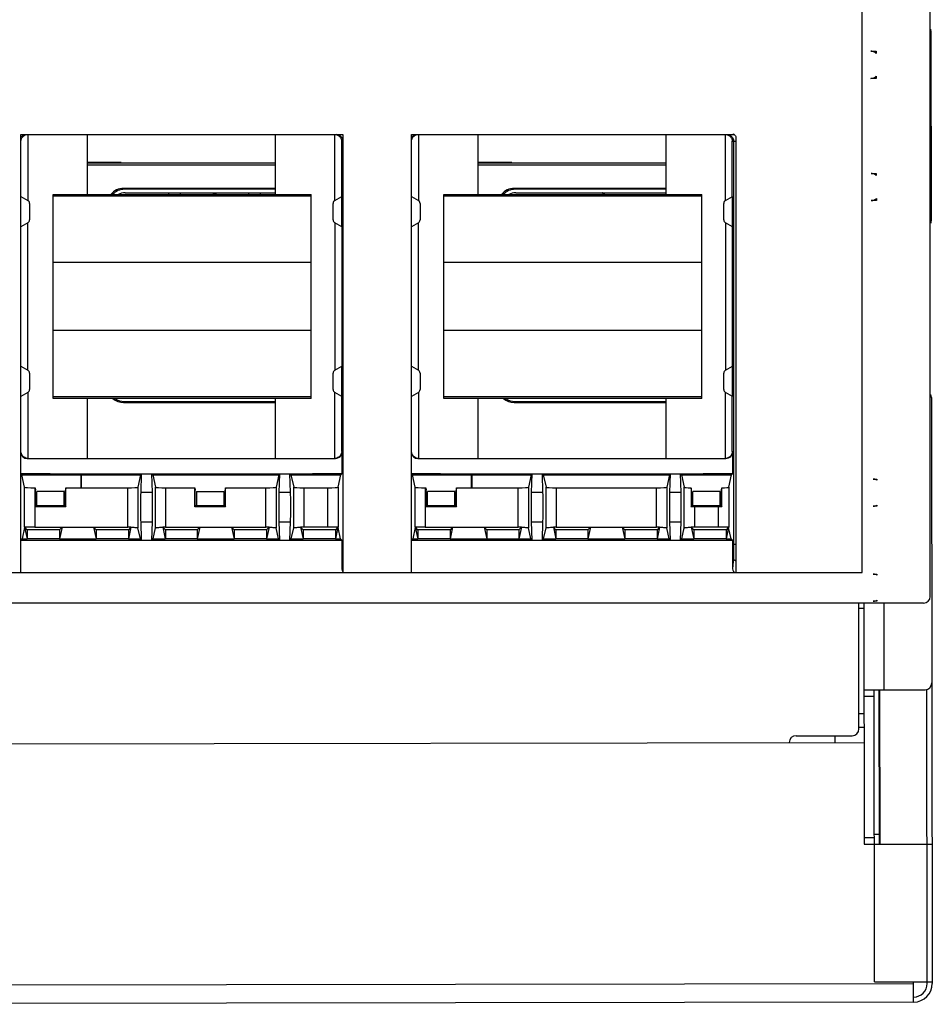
# Model space of a CAD drawing. Header units: millimetres. Extents: x 66 to 508, y 177 to 616.
# Tile 2 of 3: x 239 to 508, y 177 to 467. Entities that reach past the tile are written whole.
import ezdxf

# ---------------------------------------------------------------- set-up
doc = ezdxf.new("R2010")
doc.units = ezdxf.units.MM
doc.header["$LTSCALE"] = 51.461239
doc.layers.get('0').update_dxf_attribs({"linetype": 'CONTINUOUS'})

msp = doc.modelspace()

# ---------------------------------------------------------------- linework, layer by layer
at = {"color": 7}
for p, q in [((507.03, 297.24), (507.03, 616.23)), ((487.02, 304.29), (487.02, 600.19)), ((507.21, 463.83), (507.29, 407.83)), ((489.56, 457.8), (491.1, 457.8)), ((491.1, 457.8), (491.1, 457.16)), ((491.11, 449.8), (489.57, 449.8)), ((491.11, 450.44), (491.11, 449.8)), ((239.32, 304.29), (239.32, 433.27)), ((239.32, 433.26), (334.13, 433.26)), ((241.34, 433.27), (241.33, 413.86)), ((258.88, 415.56), (258.88, 433.26)), ((314.18, 433.26), (314.18, 415.56)), ((331.74, 413.86), (331.73, 433.27)), ((332.95, 433.08), (332.12, 433.26)), ((334.12, 433.28), (334.12, 304.29)), ((354.32, 433.26), (449.16, 433.26)), ((354.32, 304.29), (354.32, 433.26)), ((356.34, 433.27), (356.33, 413.86)), ((373.88, 415.56), (373.88, 433.26)), ((429.18, 433.26), (429.18, 415.56)), ((446.74, 413.86), (446.73, 433.27)), ((447.12, 433.26), (448.36, 432.83)), ((449.78, 432.64), (449.78, 304.29)), ((333.75, 431.26), (334.12, 431.26)), ((333.75, 415.02), (333.75, 431.26)), ((448.75, 431.26), (449.12, 431.26)), ((448.75, 415.02), (448.75, 431.26)), ((449.12, 431.26), (449.78, 431.26)), ((449.12, 431.26), (449.12, 312.51)), ((268.81, 425.01), (258.88, 425.01)), ((258.88, 424.88), (314.18, 424.88)), ((314.18, 424.24), (258.88, 424.24)), ((268.81, 425.01), (268.81, 424.88)), ((383.81, 425.01), (373.88, 425.01)), ((373.88, 424.88), (429.18, 424.88)), ((429.18, 424.24), (373.88, 424.24)), ((383.81, 425.01), (383.81, 424.88)), ((489.62, 421.8), (491.15, 421.8)), ((491.15, 421.8), (491.15, 421.16)), ((239.27, 415.04), (241.33, 413.85)), ((248.81, 355.56), (248.81, 415.56)), ((248.81, 415.56), (324.81, 415.56)), ((324.81, 415.06), (248.81, 415.06)), ((269.83, 417.12), (269.56, 417.39)), ((314.18, 417.39), (269.56, 417.39)), ((314.18, 417.12), (269.83, 417.12)), ((269.99, 416.12), (314.18, 416.12)), ((282.74, 416.12), (282.74, 415.56)), ((286.21, 416.12), (286.21, 415.56)), ((306.38, 415.56), (306.38, 416.12)), ((309.84, 415.56), (309.84, 416.12)), ((324.81, 355.56), (324.81, 415.56)), ((331.73, 413.85), (333.8, 415.04)), ((333.8, 406.09), (333.8, 415.04)), ((354.27, 415.04), (356.33, 413.85)), ((363.81, 415.56), (439.81, 415.56)), ((363.81, 355.56), (363.81, 415.56)), ((439.81, 415.06), (363.81, 415.06)), ((429.18, 417.39), (384.56, 417.39)), ((384.83, 417.12), (384.56, 417.39)), ((429.18, 417.12), (384.83, 417.12)), ((384.99, 416.12), (429.18, 416.12)), ((411.01, 415.56), (410.4, 416.12)), ((411.01, 415.57), (410.42, 416.14)), ((411.08, 415.58), (410.51, 416.13)), ((439.81, 355.56), (439.81, 415.56)), ((446.73, 413.85), (448.8, 415.04)), ((448.8, 406.09), (448.8, 415.04)), ((241.83, 412.99), (241.83, 408.14)), ((331.23, 408.14), (331.23, 412.99)), ((356.83, 412.99), (356.83, 408.14)), ((446.23, 408.14), (446.23, 412.99)), ((491.16, 413.8), (489.63, 413.8)), ((491.16, 414.44), (491.16, 413.8)), ((241.33, 407.28), (239.27, 406.09)), ((241.33, 363.86), (241.33, 407.27)), ((333.8, 406.09), (331.73, 407.28)), ((331.74, 407.27), (331.74, 363.86)), ((333.75, 406.11), (333.75, 365.02)), ((356.33, 407.28), (354.27, 406.09)), ((356.33, 363.86), (356.33, 407.27)), ((448.8, 406.09), (446.73, 407.28)), ((446.74, 407.27), (446.74, 363.86)), ((448.75, 406.11), (448.75, 365.02)), ((324.81, 395.56), (248.81, 395.56)), ((439.81, 395.56), (363.81, 395.56)), ((324.81, 375.56), (248.81, 375.56)), ((439.81, 375.56), (363.81, 375.56)), ((239.27, 365.04), (241.33, 363.85)), ((241.83, 362.99), (241.83, 358.14)), ((331.23, 358.14), (331.23, 362.99)), ((331.73, 363.85), (333.8, 365.04)), ((333.8, 356.09), (333.8, 365.04)), ((354.27, 365.04), (356.33, 363.85)), ((356.83, 362.99), (356.83, 358.14)), ((446.23, 358.14), (446.23, 362.99)), ((446.73, 363.85), (448.8, 365.04)), ((448.8, 356.09), (448.8, 365.04)), ((241.33, 357.28), (239.27, 356.09)), ((241.33, 357.27), (241.34, 337.86)), ((333.8, 356.09), (331.73, 357.28)), ((331.73, 337.86), (331.74, 357.27)), ((356.33, 357.28), (354.27, 356.09)), ((356.33, 357.27), (356.34, 337.86)), ((448.8, 356.09), (446.73, 357.28)), ((446.73, 337.86), (446.74, 357.27)), ((248.81, 356.06), (324.81, 356.06)), ((324.81, 355.56), (248.81, 355.56)), ((258.88, 337.86), (258.88, 355.56)), ((269.56, 354.36), (269.83, 354.62)), ((269.56, 354.36), (314.18, 354.36)), ((269.83, 354.62), (314.18, 354.62)), ((314.18, 355.56), (314.18, 337.86)), ((333.75, 339.86), (333.75, 356.11)), ((363.81, 356.06), (439.81, 356.06)), ((439.81, 355.56), (363.81, 355.56)), ((373.88, 337.86), (373.88, 355.56)), ((384.56, 354.36), (384.83, 354.62)), ((384.56, 354.36), (429.18, 354.36)), ((384.83, 354.62), (429.18, 354.62)), ((429.18, 355.56), (429.18, 337.86)), ((448.75, 339.86), (448.75, 356.11)), ((507.37, 355.83), (507.63, 183.25)), ((333.75, 339.86), (333.89, 339.86)), ((333.89, 333.39), (333.89, 339.86)), ((448.75, 339.86), (448.89, 339.86)), ((448.89, 333.39), (448.89, 339.86)), ((241.18, 337.86), (331.89, 337.86)), ((356.18, 337.86), (446.89, 337.86)), ((239.32, 333.39), (247.88, 333.39)), ((239.56, 333.01), (239.32, 333.25)), ((239.56, 333.01), (274.56, 333.01)), ((240.37, 329.41), (239.56, 333.01)), ((247.88, 333.39), (247.88, 333.29)), ((247.88, 333.29), (325.18, 333.29)), ((256.91, 333.01), (256.91, 329.18)), ((257.04, 333.01), (257.04, 329.18)), ((274.56, 333.01), (273.75, 329.41)), ((274.83, 333.29), (274.56, 333.01)), ((274.67, 327.87), (274.83, 333.29)), ((277.83, 333.29), (278.11, 333.01)), ((278, 327.87), (277.83, 333.29)), ((278.11, 333.01), (315.26, 333.01)), ((278.11, 333.01), (278.92, 329.41)), ((315.26, 333.01), (314.45, 329.41)), ((315.53, 333.29), (315.26, 333.01)), ((315.37, 327.87), (315.53, 333.29)), ((318.53, 333.29), (318.81, 333.01)), ((318.7, 327.87), (318.53, 333.29)), ((318.81, 333.01), (333.51, 333.01)), ((318.81, 333.01), (319.62, 329.41)), ((325.18, 333.39), (333.89, 333.39)), ((325.18, 333.29), (325.18, 333.39)), ((332.7, 329.41), (333.51, 333.01)), ((333.51, 333.01), (333.89, 333.39)), ((354.32, 333.39), (362.88, 333.39)), ((354.56, 333.01), (354.32, 333.25)), ((354.56, 333.01), (389.56, 333.01)), ((355.37, 329.41), (354.56, 333.01)), ((362.88, 333.39), (362.88, 333.29)), ((362.88, 333.29), (440.18, 333.29)), ((371.91, 333.01), (371.91, 329.18)), ((372.04, 333.01), (372.04, 329.18)), ((389.56, 333.01), (388.75, 329.41)), ((389.83, 333.29), (389.56, 333.01)), ((389.67, 327.87), (389.83, 333.29)), ((392.83, 333.29), (393.11, 333.01)), ((393, 327.87), (392.83, 333.29)), ((393.11, 333.01), (430.26, 333.01)), ((393.11, 333.01), (393.92, 329.41)), ((430.26, 333.01), (429.45, 329.41)), ((430.53, 333.29), (430.26, 333.01)), ((430.37, 327.87), (430.53, 333.29)), ((433.53, 333.29), (433.81, 333.01)), ((433.7, 327.87), (433.53, 333.29)), ((433.81, 333.01), (448.51, 333.01)), ((433.81, 333.01), (434.62, 329.41)), ((440.18, 333.39), (448.89, 333.39)), ((440.18, 333.29), (440.18, 333.39)), ((447.7, 329.41), (448.51, 333.01)), ((448.51, 333.01), (448.89, 333.39)), ((490.2, 331.8), (491.29, 331.8)), ((491.29, 331.8), (491.29, 331.5)), ((240.37, 317.57), (240.37, 329.41)), ((243.36, 329.18), (243.49, 329.18)), ((243.36, 329.18), (243.36, 317.62)), ((243.49, 323.62), (243.49, 329.18)), ((243.49, 329.18), (243.63, 328.54)), ((243.63, 323.76), (243.63, 328.54)), ((252.03, 328.15), (244.03, 328.15)), ((244.03, 324.01), (244.03, 328.15)), ((252.03, 324.01), (252.03, 328.15)), ((252.58, 329.18), (252.44, 328.54)), ((252.44, 323.76), (252.44, 328.54)), ((252.58, 329.18), (270.75, 329.18)), ((252.58, 323.62), (252.58, 329.18)), ((270.75, 317.62), (270.75, 329.18)), ((273.75, 329.41), (273.75, 317.39)), ((278, 327.87), (274.67, 327.87)), ((278.92, 317.39), (278.92, 329.41)), ((281.92, 329.18), (290.49, 329.18)), ((281.92, 329.18), (281.92, 317.62)), ((290.49, 329.18), (290.63, 328.54)), ((290.49, 323.62), (290.49, 329.18)), ((290.63, 323.76), (290.63, 328.54)), ((291.03, 328.15), (299.03, 328.15)), ((291.03, 328.15), (291.03, 324.01)), ((299.03, 328.15), (299.03, 324.01)), ((299.58, 329.18), (299.44, 328.54)), ((299.44, 323.76), (299.44, 328.54)), ((299.58, 329.18), (311.45, 329.18)), ((299.58, 323.62), (299.58, 329.18)), ((311.45, 317.62), (311.45, 329.18)), ((314.45, 329.41), (314.45, 317.39)), ((318.7, 327.87), (315.37, 327.87)), ((319.62, 317.39), (319.62, 329.41)), ((322.62, 329.18), (329.7, 329.18)), ((322.62, 329.18), (322.62, 317.62)), ((329.7, 317.62), (329.7, 329.18)), ((332.7, 329.41), (332.7, 317.57)), ((355.37, 317.57), (355.37, 329.41)), ((358.36, 329.18), (358.49, 329.18)), ((358.36, 329.18), (358.36, 317.62)), ((358.49, 329.18), (358.63, 328.54)), ((358.49, 323.62), (358.49, 329.18)), ((358.63, 323.76), (358.63, 328.54)), ((367.03, 328.15), (359.03, 328.15)), ((359.03, 324.01), (359.03, 328.15)), ((367.03, 324.01), (367.03, 328.15)), ((367.58, 329.18), (367.44, 328.54)), ((367.44, 323.76), (367.44, 328.54)), ((367.58, 329.18), (385.75, 329.18)), ((367.58, 323.62), (367.58, 329.18)), ((385.75, 317.62), (385.75, 329.18)), ((388.75, 329.41), (388.75, 317.39)), ((393, 327.87), (389.67, 327.87)), ((393.92, 317.39), (393.92, 329.41)), ((396.92, 329.18), (426.45, 329.18)), ((396.92, 329.18), (396.92, 317.62)), ((426.45, 317.62), (426.45, 329.18)), ((429.45, 329.41), (429.45, 317.39)), ((433.7, 327.87), (430.37, 327.87)), ((434.62, 317.39), (434.62, 329.41)), ((436.73, 328.54), (436.59, 329.2)), ((436.59, 329.2), (436.59, 323.61)), ((436.73, 323.76), (436.73, 328.54)), ((445.13, 328.15), (437.13, 328.15)), ((437.13, 324.01), (437.13, 328.15)), ((445.13, 324.01), (445.13, 328.15)), ((445.54, 328.54), (445.68, 329.2)), ((445.54, 323.76), (445.54, 328.54)), ((445.68, 323.61), (445.68, 329.2)), ((447.7, 329.41), (447.7, 317.57)), ((243.49, 323.62), (243.63, 323.76)), ((252.58, 323.62), (243.49, 323.62)), ((243.63, 324.01), (252.44, 324.01)), ((243.63, 323.76), (252.44, 323.76)), ((252.44, 323.76), (252.58, 323.62)), ((290.49, 323.62), (290.63, 323.76)), ((299.58, 323.62), (290.49, 323.62)), ((290.63, 324.01), (299.44, 324.01)), ((290.63, 323.76), (299.44, 323.76)), ((299.44, 323.76), (299.58, 323.62)), ((358.49, 323.62), (358.63, 323.76)), ((367.58, 323.62), (358.49, 323.62)), ((358.63, 324.01), (367.44, 324.01)), ((358.63, 323.76), (367.44, 323.76)), ((367.44, 323.76), (367.58, 323.62)), ((436.59, 323.61), (436.73, 323.76)), ((436.73, 324.01), (445.54, 324.01)), ((436.73, 323.76), (445.54, 323.76)), ((444.7, 323.62), (437.62, 323.62)), ((437.62, 323.62), (437.62, 317.62)), ((444.7, 317.62), (444.7, 323.62)), ((445.54, 323.76), (445.68, 323.61)), ((491.3, 323.8), (490.21, 323.8)), ((491.3, 324.11), (491.3, 323.8)), ((274.67, 319.21), (278, 319.21)), ((274.83, 313.79), (274.67, 319.21)), ((277.83, 313.79), (278, 319.21)), ((315.37, 319.21), (318.7, 319.21)), ((315.53, 313.79), (315.37, 319.21)), ((318.53, 313.79), (318.7, 319.21)), ((389.67, 319.21), (393, 319.21)), ((389.83, 313.79), (389.67, 319.21)), ((392.83, 313.79), (393, 319.21)), ((430.37, 319.21), (433.7, 319.21)), ((430.53, 313.79), (430.37, 319.21)), ((433.53, 313.79), (433.7, 319.21)), ((240.4, 317.56), (239.65, 314.15)), ((240.41, 317.58), (241.17, 314.15)), ((241.17, 316.85), (240.44, 317.58)), ((250.65, 316.85), (241.17, 316.85)), ((241.17, 316.85), (241.17, 314.15)), ((243.36, 317.62), (270.75, 317.62)), ((251.42, 317.62), (250.65, 314.15)), ((251.42, 317.62), (250.65, 316.85)), ((250.65, 316.85), (250.65, 314.15)), ((261.47, 316.85), (260.7, 317.62)), ((260.7, 317.62), (261.47, 314.15)), ((270.95, 316.85), (261.47, 316.85)), ((261.47, 316.85), (261.47, 314.15)), ((271.7, 317.62), (270.95, 316.85)), ((271.71, 317.61), (270.95, 314.15)), ((270.95, 316.85), (270.95, 314.15)), ((274.47, 314.15), (273.75, 317.39)), ((278.2, 314.15), (278.92, 317.39)), ((281.83, 316.84), (281.07, 317.62)), ((281.07, 317.61), (281.82, 314.15)), ((291.23, 316.84), (281.83, 316.84)), ((281.83, 316.84), (281.83, 314.14)), ((281.92, 317.62), (311.45, 317.62)), ((292.01, 317.62), (291.23, 316.84)), ((291.23, 316.84), (291.23, 314.14)), ((292.01, 317.62), (291.24, 314.15)), ((302.12, 316.85), (301.35, 317.62)), ((301.35, 317.62), (302.12, 314.15)), ((311.6, 316.85), (302.12, 316.85)), ((302.12, 316.85), (302.12, 314.15)), ((312.35, 317.62), (311.6, 316.85)), ((312.36, 317.61), (311.6, 314.15)), ((311.6, 316.85), (311.6, 314.15)), ((315.17, 314.15), (314.45, 317.39)), ((318.9, 314.15), (319.62, 317.39)), ((322.42, 316.85), (321.67, 317.62)), ((321.67, 317.61), (322.42, 314.15)), ((331.9, 316.85), (322.42, 316.85)), ((322.42, 316.85), (322.42, 314.15)), ((329.7, 317.62), (322.62, 317.62)), ((332.65, 317.58), (331.9, 314.15)), ((332.62, 317.58), (331.9, 316.85)), ((331.9, 316.85), (331.9, 314.15)), ((333.42, 314.15), (332.67, 317.56)), ((355.4, 317.56), (354.65, 314.15)), ((355.41, 317.58), (356.17, 314.15)), ((356.17, 316.85), (355.44, 317.58)), ((365.65, 316.85), (356.17, 316.85)), ((356.17, 316.85), (356.17, 314.15)), ((358.36, 317.62), (385.75, 317.62)), ((366.42, 317.62), (365.65, 314.15)), ((366.42, 317.62), (365.65, 316.85)), ((365.65, 316.85), (365.65, 314.15)), ((376.47, 316.85), (375.71, 317.62)), ((375.71, 317.62), (376.47, 314.15)), ((385.95, 316.85), (376.47, 316.85)), ((376.47, 316.85), (376.47, 314.15)), ((386.7, 317.62), (385.95, 316.85)), ((386.71, 317.61), (385.95, 314.15)), ((385.95, 316.85), (385.95, 314.15)), ((389.47, 314.15), (388.75, 317.39)), ((393.2, 314.15), (393.92, 317.39)), ((396.82, 316.85), (396.07, 317.62)), ((396.07, 317.61), (396.82, 314.15)), ((406.25, 316.85), (396.82, 316.85)), ((396.82, 316.85), (396.82, 314.15)), ((396.92, 317.62), (426.45, 317.62)), ((407.02, 317.62), (406.25, 314.15)), ((407.02, 317.62), (406.25, 316.85)), ((406.25, 316.85), (406.25, 314.15)), ((417.12, 316.85), (416.35, 317.62)), ((416.35, 317.62), (417.12, 314.15)), ((426.6, 316.85), (417.12, 316.85)), ((417.12, 316.85), (417.12, 314.15)), ((427.35, 317.62), (426.6, 316.85)), ((427.36, 317.61), (426.6, 314.15)), ((426.6, 316.85), (426.6, 314.15)), ((430.17, 314.15), (429.45, 317.39)), ((433.9, 314.15), (434.62, 317.39)), ((437.42, 316.85), (436.67, 317.62)), ((436.67, 317.61), (437.42, 314.15)), ((446.9, 316.85), (437.42, 316.85)), ((437.42, 316.85), (437.42, 314.15)), ((444.7, 317.62), (437.62, 317.62)), ((447.65, 317.58), (446.9, 314.15)), ((447.62, 317.58), (446.9, 316.85)), ((446.9, 316.85), (446.9, 314.15)), ((448.42, 314.15), (447.67, 317.56)), ((239.28, 313.79), (333.79, 313.79)), ((239.32, 313.83), (239.65, 314.15)), ((239.65, 314.15), (241.17, 314.15)), ((250.65, 314.15), (241.17, 314.15)), ((241.17, 314.15), (241.17, 314.15)), ((250.65, 314.15), (261.47, 314.15)), ((250.65, 314.15), (250.65, 314.15)), ((270.95, 314.15), (261.47, 314.15)), ((261.47, 314.15), (261.47, 314.15)), ((270.95, 314.15), (274.47, 314.15)), ((270.95, 314.15), (270.95, 314.15)), ((274.83, 313.79), (274.47, 314.15)), ((277.83, 313.79), (278.2, 314.15)), ((278.2, 314.15), (281.82, 314.15)), ((291.23, 314.14), (281.83, 314.14)), ((291.24, 314.15), (291.23, 314.14)), ((291.24, 314.15), (302.12, 314.15)), ((311.6, 314.15), (302.12, 314.15)), ((302.12, 314.15), (302.12, 314.15)), ((311.6, 314.15), (315.17, 314.15)), ((311.6, 314.15), (311.6, 314.15)), ((315.53, 313.79), (315.17, 314.15)), ((318.53, 313.79), (318.9, 314.15)), ((318.9, 314.15), (322.42, 314.15)), ((331.9, 314.15), (322.42, 314.15)), ((322.42, 314.15), (322.42, 314.15)), ((331.9, 314.15), (333.42, 314.15)), ((331.9, 314.15), (331.9, 314.15)), ((333.79, 313.79), (333.42, 314.15)), ((333.79, 313.79), (333.79, 305.31)), ((354.28, 313.79), (448.79, 313.79)), ((354.32, 313.83), (354.65, 314.15)), ((354.65, 314.15), (356.17, 314.15)), ((365.65, 314.15), (356.17, 314.15)), ((356.17, 314.15), (356.17, 314.15)), ((365.65, 314.15), (389.47, 314.15)), ((365.65, 314.15), (365.65, 314.15)), ((389.83, 313.79), (389.47, 314.15)), ((392.83, 313.79), (393.2, 314.15)), ((393.2, 314.15), (396.82, 314.15)), ((406.25, 314.15), (396.82, 314.15)), ((396.82, 314.15), (396.82, 314.15)), ((406.25, 314.15), (417.12, 314.15)), ((406.25, 314.15), (406.25, 314.15)), ((426.6, 314.15), (417.12, 314.15)), ((417.12, 314.15), (417.12, 314.15)), ((426.6, 314.15), (430.17, 314.15)), ((426.6, 314.15), (426.6, 314.15)), ((430.53, 313.79), (430.17, 314.15)), ((433.53, 313.79), (433.9, 314.15)), ((433.9, 314.15), (437.42, 314.15)), ((446.9, 314.15), (437.42, 314.15)), ((437.42, 314.15), (437.42, 314.15)), ((446.9, 314.15), (448.42, 314.15)), ((446.9, 314.15), (446.9, 314.15)), ((448.79, 313.79), (448.42, 314.15)), ((448.79, 313.79), (448.79, 305.31)), ((449.78, 312.5), (449.12, 312.5)), ((334.06, 308.59), (333.79, 305.31)), ((449.06, 308.59), (448.79, 305.31)), ((219.12, 304.29), (334.12, 304.29)), ((334.12, 304.29), (487.02, 304.29)), ((490.24, 303.8), (491.33, 303.8)), ((491.33, 303.8), (491.33, 303.5)), ((491.34, 295.8), (490.25, 295.8)), ((491.34, 296.11), (491.34, 295.8)), ((505.03, 295.24), (68.03, 295.24)), ((486.03, 258.21), (486.03, 295.24)), ((486.03, 293.72), (487.47, 293.72)), ((487.46, 295.24), (487.57, 224.22)), ((493.5, 269.71), (493.46, 295.24)), ((487.5, 269.7), (505.5, 269.72)), ((490.63, 183.72), (490.5, 269.7)), ((492.07, 224.22), (492, 269.7)), ((492.11, 269.7), (492.17, 224.22)), ((506.13, 183.25), (506, 269.73)), ((490.5, 267.7), (487.5, 267.7)), ((486.03, 262.72), (487.51, 262.72)), ((486.03, 258.72), (487.52, 258.72)), ((467.53, 256.21), (484.03, 256.21)), ((479.02, 254.2), (479.02, 256.21)), ((86.03, 253.61), (487.52, 254.22)), ((487.57, 226.22), (490.57, 226.22)), ((490.57, 227.22), (492.07, 227.22)), ((487.57, 224.22), (507.57, 224.25)), ((72.13, 182.59), (502.13, 183.24)), ((490.63, 183.72), (507.63, 183.75)), ((502.14, 177.74), (502.13, 183.74)), ((502.14, 177.74), (72.14, 177.09))]:
    msp.add_line(p, q, dxfattribs=at)
for centre, radius, start, end in [((505.21, 463.82), 2, 0.0862, 13.7814), ((241.36, 431.22), 2.04, 125.3304, 142.6721), ((240.99, 431.19), 2.08, 110.574, 126.0142), ((241.37, 431.21), 2.05, 121.613, 125.2935), ((356.36, 431.22), 2.04, 125.33, 142.6717), ((355.99, 431.19), 2.08, 108.5187, 126.0233), ((356.37, 431.21), 2.06, 119.6828, 125.2883), ((447.16, 431.31), 1.94, 45.0237, 51.7832), ((296.34, 416.85), 1, 235.5374, 304.7589), ((240.83, 412.99), 1, 0, 60), ((332.23, 412.99), 1, 120, 180), ((355.83, 412.99), 1, 0, 60), ((447.23, 412.99), 1, 120, 180), ((240.83, 408.14), 1, 300, 360), ((332.23, 408.14), 1, 180, 240), ((355.83, 408.14), 1, 300, 360), ((447.23, 408.14), 1, 180, 240), ((505.29, 407.82), 2, 339.9006, 0.0862), ((240.83, 362.99), 1, 0, 60), ((332.23, 362.99), 1, 120, 180), ((355.83, 362.99), 1, 0, 60), ((447.23, 362.99), 1, 120, 180), ((240.83, 358.14), 1, 300, 360), ((332.23, 358.14), 1, 180, 240), ((355.83, 358.14), 1, 300, 360), ((447.23, 358.14), 1, 180, 240), ((505.37, 355.82), 2, 0.0862, 25.9914), ((270.77, 153.13), 164.49, 89.6735, 90.0039), ((281.9, 152.74), 164.88, 89.996, 90.2913), ((311.47, 153.59), 164.03, 89.6907, 90.0046), ((322.6, 153.27), 164.34, 89.9959, 90.3267), ((385.77, 153.11), 164.5, 89.6737, 90.0039), ((396.9, 152.72), 164.9, 89.996, 90.291), ((426.47, 153.59), 164.03, 89.6907, 90.0046), ((437.6, 153.27), 164.34, 89.9959, 90.3267), ((505.03, 297.24), 2, 270, 360), ((505.5, 271.72), 2, 270.0862, 0.0862), ((484.03, 258.21), 2, 270, 360), ((467.53, 254.21), 2, 90, 180), ((502.13, 183.24), 5.5, 270.0862, 0.0862), ((502.13, 183.24), 4, 270.0862, 0.0862)]:
    msp.add_arc(centre, radius, start, end, dxfattribs=at)
for centre, major_axis, ratio, start_param, end_param in [((269.9, 412.32), (3.71, -3.71), 0.935113, 2.389713, 3.263458), ((270.17, 412.05), (3.71, -3.71), 0.935113, 8.672899, 9.474047), ((270, 412.22), (2.77, -2.77), 0.997265, 2.357564, 2.895849), ((384.9, 412.32), (3.71, -3.71), 0.935113, 2.389713, 3.263458), ((385.17, 412.05), (3.71, -3.71), 0.935113, 8.672899, 9.474047), ((385, 412.22), (2.77, -2.77), 0.997265, 2.357564, 2.895849), ((269.9, 359.43), (3.71, 3.71), 0.935113, 3.200114, 3.893472), ((270.17, 359.7), (3.71, 3.71), 0.935113, 3.285817, 3.893472), ((384.9, 359.43), (3.71, 3.71), 0.935113, 3.200114, 3.893472), ((385.17, 359.7), (3.71, 3.71), 0.935113, 3.285817, 3.893472), ((241.18, 339.86), (-2, 0), 0.999848, 0.180041, 1.570796), ((331.89, 339.86), (-2, 0), 0.999848, 1.570796, 3.141593), ((356.18, 339.86), (-2, 0), 0.999848, 0.180041, 1.570796), ((446.89, 339.86), (-2, 0), 0.999848, 1.570796, 3.141593), ((243.36, 329.42), (3, 0), 0.078122, -3.124139, -1.570796), ((270.75, 329.42), (3, 0), 0.078122, -1.570796, -0.017453), ((281.92, 329.42), (3, 0), 0.078122, -3.124139, -1.570796), ((311.45, 329.42), (3, 0), 0.078122, -1.570796, -0.017453), ((322.62, 329.42), (3, 0), 0.078122, -3.124139, -1.570796), ((329.7, 329.42), (3, 0), 0.078122, -1.570796, -0.017453), ((358.36, 329.42), (3, 0), 0.078122, -3.124139, -1.570796), ((385.75, 329.42), (3, 0), 0.078122, -1.570796, -0.017453), ((396.92, 329.42), (3, 0), 0.078122, -3.124139, -1.570796), ((426.45, 329.42), (3, 0), 0.078122, -1.570796, -0.017453), ((437.62, 329.42), (3, 0), 0.078122, -3.124139, -1.92146), ((444.7, 329.42), (3, 0), 0.078122, -1.238252, -0.017453), ((437.62, 323.56), (3, 0), 0.017455, 1.570796, 1.92146), ((444.7, 323.56), (3, 0), 0.017455, 1.238252, 1.570796), ((243.36, 317.57), (3, 0), 0.017455, 1.570796, 3.124139), ((329.7, 317.57), (3, 0), 0.017455, 6.300639, 7.853982), ((358.36, 317.57), (3, 0), 0.017455, 1.570796, 3.124139), ((444.7, 317.57), (3, 0), 0.017455, 6.300639, 7.853982), ((334.79, 305.31), (-0.09, -1.02), 0.97908, -1.48492, -0.65054)]:
    msp.add_ellipse(centre, major_axis=major_axis, ratio=ratio, start_param=start_param, end_param=end_param, dxfattribs=at)
for points, knots in [([(491.1, 457.16), (490.95, 457.3), (490.64, 457.53), (490.11, 457.75), (489.74, 457.8), (489.56, 457.8)], [0, 0, 0, 0, 0.350167, 0.680456, 1, 1, 1, 1]), ([(489.57, 449.8), (489.75, 449.8), (490.12, 449.85), (490.65, 450.08), (490.96, 450.31), (491.11, 450.44)], [0, 0, 0, 0, 0.319544, 0.649833, 1, 1, 1, 1]), ([(239.32, 431.26), (239.32, 431.37), (239.36, 431.79), (239.55, 432.2), (239.74, 432.46)], [0, 0, 0, 0, 0.242923, 1, 1, 1, 1]), ([(240.29, 432.96), (240.34, 432.99), (240.55, 433.11), (240.78, 433.19), (240.96, 433.23)], [0, 0, 0, 0, 0.240391, 1, 1, 1, 1]), ([(331.73, 433.27), (331.84, 433.27), (332.26, 433.22), (332.66, 433.06), (332.9, 432.88)], [0, 0, 0, 0, 0.263587, 1, 1, 1, 1]), ([(332.9, 432.88), (332.95, 432.84), (333.11, 432.72), (333.24, 432.57), (333.33, 432.45)], [0, 0, 0, 0, 0.259989, 1, 1, 1, 1]), ([(333.33, 432.45), (333.4, 432.36), (333.63, 432.01), (333.74, 431.58), (333.75, 431.26)], [0, 0, 0, 0, 0.262986, 1, 1, 1, 1]), ([(334.12, 431.26), (334.12, 431.52), (334.01, 432.05), (333.72, 432.49), (333.53, 432.68)], [0, 0, 0, 0, 0.499998, 1, 1, 1, 1]), ([(354.32, 431.26), (354.32, 431.37), (354.36, 431.79), (354.55, 432.2), (354.74, 432.46)], [0, 0, 0, 0, 0.242921, 1, 1, 1, 1]), ([(355.35, 433), (355.4, 433.02), (355.59, 433.12), (355.8, 433.19), (355.96, 433.23)], [0, 0, 0, 0, 0.241408, 1, 1, 1, 1]), ([(446.73, 433.27), (446.84, 433.27), (447.26, 433.22), (447.66, 433.06), (447.9, 432.88)], [0, 0, 0, 0, 0.263586, 1, 1, 1, 1]), ([(447.9, 432.88), (447.95, 432.84), (448.11, 432.72), (448.24, 432.57), (448.33, 432.45)], [0, 0, 0, 0, 0.259988, 1, 1, 1, 1]), ([(448.33, 432.45), (448.4, 432.36), (448.63, 432.01), (448.74, 431.58), (448.75, 431.26)], [0, 0, 0, 0, 0.262992, 1, 1, 1, 1]), ([(491.15, 421.16), (491.01, 421.3), (490.69, 421.53), (490.17, 421.75), (489.8, 421.8), (489.62, 421.8)], [0, 0, 0, 0, 0.350167, 0.680456, 1, 1, 1, 1]), ([(489.63, 413.8), (489.81, 413.8), (490.18, 413.85), (490.7, 414.08), (491.02, 414.31), (491.16, 414.44)], [0, 0, 0, 0, 0.319544, 0.649833, 1, 1, 1, 1]), ([(241.19, 337.87), (240.66, 337.92), (239.68, 338.43), (239.33, 339.42), (239.32, 339.86)], [0, 0, 0, 0, 0.548975, 1, 1, 1, 1]), ([(333.75, 339.86), (333.74, 339.42), (333.39, 338.43), (332.41, 337.92), (331.88, 337.87)], [0, 0, 0, 0, 0.451073, 1, 1, 1, 1]), ([(356.19, 337.87), (355.66, 337.92), (354.68, 338.43), (354.33, 339.42), (354.32, 339.86)], [0, 0, 0, 0, 0.548975, 1, 1, 1, 1]), ([(448.75, 339.86), (448.74, 339.42), (448.39, 338.43), (447.41, 337.92), (446.88, 337.87)], [0, 0, 0, 0, 0.451073, 1, 1, 1, 1]), ([(491.29, 331.5), (491.17, 331.56), (490.94, 331.67), (490.58, 331.78), (490.32, 331.8), (490.2, 331.8)], [0, 0, 0, 0, 0.34204, 0.673766, 1, 1, 1, 1]), ([(274.63, 323.54), (274.63, 323.97), (274.63, 325.41), (274.64, 326.86), (274.67, 327.87)], [0, 0, 0, 0, 0.298854, 1, 1, 1, 1]), ([(278.04, 323.54), (278.04, 323.97), (278.04, 325.41), (278.03, 326.86), (278, 327.87)], [0, 0, 0, 0, 0.298853, 1, 1, 1, 1]), ([(315.33, 323.54), (315.33, 323.97), (315.33, 325.41), (315.34, 326.86), (315.37, 327.87)], [0, 0, 0, 0, 0.298854, 1, 1, 1, 1]), ([(318.74, 323.54), (318.74, 323.97), (318.74, 325.41), (318.73, 326.86), (318.7, 327.87)], [0, 0, 0, 0, 0.298853, 1, 1, 1, 1]), ([(389.63, 323.54), (389.63, 323.97), (389.63, 325.41), (389.64, 326.86), (389.67, 327.87)], [0, 0, 0, 0, 0.298854, 1, 1, 1, 1]), ([(393.04, 323.54), (393.04, 323.97), (393.04, 325.41), (393.03, 326.86), (393, 327.87)], [0, 0, 0, 0, 0.298853, 1, 1, 1, 1]), ([(430.33, 323.54), (430.33, 323.97), (430.33, 325.41), (430.34, 326.86), (430.37, 327.87)], [0, 0, 0, 0, 0.298854, 1, 1, 1, 1]), ([(433.74, 323.54), (433.74, 323.97), (433.74, 325.41), (433.73, 326.86), (433.7, 327.87)], [0, 0, 0, 0, 0.298853, 1, 1, 1, 1]), ([(274.67, 319.21), (274.66, 319.47), (274.63, 320.92), (274.63, 322.36), (274.63, 323.54)], [0, 0, 0, 0, 0.183526, 1, 1, 1, 1]), ([(278, 319.21), (278.01, 319.47), (278.04, 320.92), (278.04, 322.36), (278.04, 323.54)], [0, 0, 0, 0, 0.183523, 1, 1, 1, 1]), ([(315.37, 319.21), (315.36, 319.47), (315.33, 320.92), (315.33, 322.36), (315.33, 323.54)], [0, 0, 0, 0, 0.183526, 1, 1, 1, 1]), ([(318.7, 319.21), (318.71, 319.47), (318.74, 320.92), (318.74, 322.36), (318.74, 323.54)], [0, 0, 0, 0, 0.183523, 1, 1, 1, 1]), ([(389.67, 319.21), (389.66, 319.47), (389.63, 320.92), (389.63, 322.36), (389.63, 323.54)], [0, 0, 0, 0, 0.183526, 1, 1, 1, 1]), ([(393, 319.21), (393.01, 319.47), (393.04, 320.92), (393.04, 322.36), (393.04, 323.54)], [0, 0, 0, 0, 0.183523, 1, 1, 1, 1]), ([(430.37, 319.21), (430.36, 319.47), (430.33, 320.92), (430.33, 322.36), (430.33, 323.54)], [0, 0, 0, 0, 0.183526, 1, 1, 1, 1]), ([(433.7, 319.21), (433.71, 319.47), (433.74, 320.92), (433.74, 322.36), (433.74, 323.54)], [0, 0, 0, 0, 0.183523, 1, 1, 1, 1]), ([(490.21, 323.8), (490.34, 323.8), (490.59, 323.83), (490.95, 323.93), (491.19, 324.04), (491.3, 324.11)], [0, 0, 0, 0, 0.326234, 0.65796, 1, 1, 1, 1]), ([(271.7, 317.61), (271.98, 317.6), (272.47, 317.58), (273.04, 317.54), (273.4, 317.5), (273.58, 317.46), (273.69, 317.44), (273.75, 317.41), (273.75, 317.39)], [0, 0, 0, 0, 0.394411, 0.709165, 0.827312, 0.915751, 0.972814, 1, 1, 1, 1]), ([(278.92, 317.39), (278.92, 317.41), (278.99, 317.44), (279.1, 317.47), (279.29, 317.5), (279.67, 317.54), (280.27, 317.58), (280.78, 317.6), (281.07, 317.61)], [0, 0, 0, 0, 0.027042, 0.084336, 0.173239, 0.291916, 0.607194, 1, 1, 1, 1]), ([(312.35, 317.61), (312.63, 317.6), (313.13, 317.58), (313.72, 317.54), (314.09, 317.5), (314.27, 317.47), (314.38, 317.44), (314.45, 317.41), (314.45, 317.39)], [0, 0, 0, 0, 0.393624, 0.70865, 0.827057, 0.915723, 0.972894, 1, 1, 1, 1]), ([(319.62, 317.39), (319.62, 317.41), (319.68, 317.44), (319.79, 317.46), (319.97, 317.5), (320.33, 317.54), (320.9, 317.58), (321.39, 317.6), (321.67, 317.61)], [0, 0, 0, 0, 0.027194, 0.084266, 0.172715, 0.290869, 0.605609, 1, 1, 1, 1]), ([(386.7, 317.61), (386.98, 317.6), (387.47, 317.58), (388.04, 317.54), (388.4, 317.5), (388.58, 317.46), (388.69, 317.44), (388.75, 317.41), (388.75, 317.39)], [0, 0, 0, 0, 0.394402, 0.70916, 0.827309, 0.915751, 0.972815, 1, 1, 1, 1]), ([(393.92, 317.39), (393.92, 317.41), (393.99, 317.44), (394.1, 317.47), (394.29, 317.5), (394.67, 317.54), (395.27, 317.58), (395.78, 317.6), (396.07, 317.61)], [0, 0, 0, 0, 0.027041, 0.084336, 0.173243, 0.291923, 0.607205, 1, 1, 1, 1]), ([(427.35, 317.61), (427.63, 317.6), (428.13, 317.58), (428.72, 317.54), (429.09, 317.5), (429.27, 317.47), (429.38, 317.44), (429.45, 317.41), (429.45, 317.39)], [0, 0, 0, 0, 0.393624, 0.70865, 0.827057, 0.915723, 0.972894, 1, 1, 1, 1]), ([(434.62, 317.39), (434.62, 317.41), (434.68, 317.44), (434.79, 317.46), (434.97, 317.5), (435.33, 317.54), (435.9, 317.58), (436.39, 317.6), (436.67, 317.61)], [0, 0, 0, 0, 0.027194, 0.084266, 0.172715, 0.290869, 0.605609, 1, 1, 1, 1]), ([(449.12, 312.51), (449.12, 311.66), (449.11, 310.52), (449.09, 309.22), (449.08, 308.75), (449.06, 308.59)], [0, 0, 0, 0, 0.644728, 0.872779, 1, 1, 1, 1]), ([(449.78, 307.65), (449.58, 307.71), (449.21, 307.95), (449.06, 308.38), (449.06, 308.59)], [0, 0, 0, 0, 0.503151, 1, 1, 1, 1]), ([(448.79, 305.31), (448.79, 305.05), (448.99, 304.52), (449.53, 304.29), (449.78, 304.29)], [0, 0, 0, 0, 0.500525, 1, 1, 1, 1]), ([(491.33, 303.5), (491.22, 303.56), (490.99, 303.67), (490.62, 303.78), (490.37, 303.8), (490.24, 303.8)], [0, 0, 0, 0, 0.34204, 0.673766, 1, 1, 1, 1]), ([(490.25, 295.8), (490.38, 295.8), (490.63, 295.83), (491, 295.93), (491.23, 296.04), (491.34, 296.11)], [0, 0, 0, 0, 0.326234, 0.65796, 1, 1, 1, 1])]:
    msp.add_open_spline(points, degree=3, knots=knots, dxfattribs=at)
for points in [[(239.32, 432.42), (239.45, 432.6), (239.6, 432.75), (239.77, 432.87)], [(240.26, 433.14), (240.48, 433.22), (240.72, 433.26), (240.95, 433.26)], [(333.53, 432.68), (333.36, 432.85), (333.16, 432.99), (332.95, 433.08)], [(354.32, 432.42), (354.45, 432.6), (354.6, 432.75), (354.77, 432.87)], [(448.53, 432.68), (448.89, 432.32), (449.12, 431.77), (449.12, 431.26)], [(449.16, 433.26), (449.14, 433.34), (449.13, 433.41), (449.13, 433.48)], [(449.13, 433.48), (449.4, 433.25), (449.62, 432.96), (449.78, 432.64)]]:
    msp.add_open_spline(points, degree=3, dxfattribs=at)

doc.saveas('drawing.dxf')
